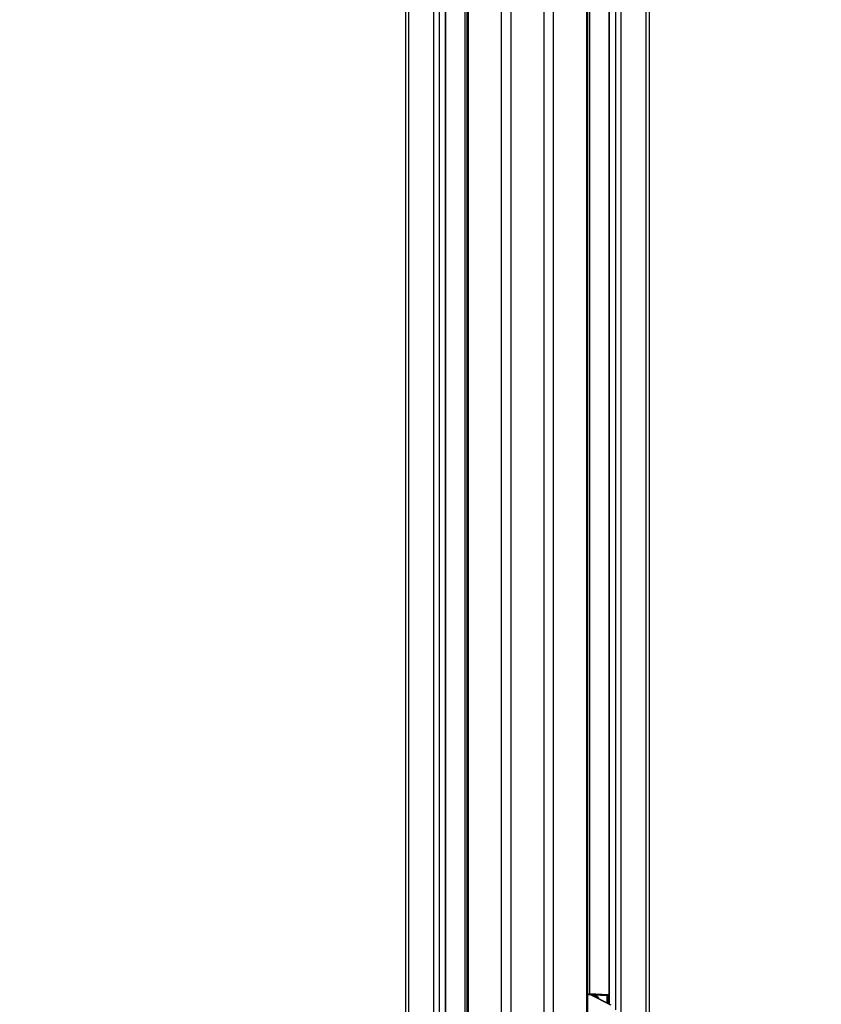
# Model space of a CAD drawing. Header units: millimetres. Extents: x 20 to 22981, y 40 to 19992.
# Tile 15 of 120: x 6171 to 7132, y 2768 to 3948. Entities that reach past the tile are written whole.
import ezdxf

# ---------------------------------------------------------------- set-up
doc = ezdxf.new("R2010")
doc.units = ezdxf.units.MM
doc.header["$LTSCALE"] = 2
doc.layers.add('COMPONENT_GEOMETRY', color=7, linetype='Continuous')
doc.styles.add('SLDTEXTSTYLE0', font='TXT', dxfattribs={"width": 0.75})
doc.dimstyles.new('SLDDIMSTYLE0', dxfattribs={"dimtxt": 100, "dimasz": 6.604, "dimexe": 0, "dimexo": 0.0625, "dimgap": 25, "dimtad": 0, "dimtih": 1, "dimtoh": 1, "dimdec": 0, "dimrnd": 1e-09, "dimzin": 12, "dimdsep": 46, "dimtxsty": 'SLDTEXTSTYLE0', "dimsah": 1, "dimcen": 0.09, "dimadec": 0, "dimazin": 3, "dimtfac": 1, "dimtdec": 0, "dimtofl": 0, "dimtmove": 0, "dimatfit": 3, "dimfxl": 1, "dimfrac": 2, "dimtolj": 1, "dimtzin": 12, "dimarcsym": 0})

# ---------------------------------------------------------------- blocks, each defined once
blk = doc.blocks.new('_D_4')
at = {"layer": 'COMPONENT_GEOMETRY', "color": 7}
for p, q in [((6638.5, 7959.5), (5476, 7959.5)), ((5482.4, 7959.5), (5482.4, 5203.3)), ((5282.3, 5183), (5251.8, 5183)), ((5251.8, 5183), (5251.8, 5024.3)), ((5682.4, 5183), (5712.9, 5183)), ((5712.9, 5183), (5712.9, 5024.3)), ((5251.8, 5024.3), (5282.3, 5024.3)), ((5712.9, 5024.3), (5682.4, 5024.3)), ((5482.4, 2118.5), (5482.4, 4874.7)), ((6459.7, 2118.5), (5476, 2118.5))]:
    blk.add_line(p, q, dxfattribs=at)
for points in [[(5482.4, 7959.5), (5481.3, 7952.9), (5483.4, 7952.9)], [(5482.4, 2118.5), (5483.4, 2125.1), (5481.3, 2125.1)]]:
    blk.add_solid(points, dxfattribs=at)
at = {"layer": 'COMPONENT_GEOMETRY', "color": 7, "char_height": 100, "attachment_point": 1, "style": 'SLDTEXTSTYLE0'}
for s, insert in [('9\'6.98"', (5282.3, 5153.2)), ('2921mm', (5209.6, 5003.6))]:
    blk.add_mtext(s, dxfattribs=dict(at, insert=insert))
blk = doc.blocks.new('_D_5')
at = {"layer": 'COMPONENT_GEOMETRY', "color": 7}
for p, q in [((10452.1, 6612.5), (10452.1, 4529.8)), ((10252.1, 4509.5), (10221.6, 4509.5)), ((10221.6, 4509.5), (10221.6, 4350.8)), ((10652.2, 4509.5), (10682.7, 4509.5)), ((10682.7, 4509.5), (10682.7, 4350.8)), ((10221.6, 4350.8), (10252.1, 4350.8)), ((10682.7, 4350.8), (10652.2, 4350.8)), ((10452.1, 2118.5), (10452.1, 4201.1)), ((7098.8, 2118.5), (10458.5, 2118.5))]:
    blk.add_line(p, q, dxfattribs=at)
for points in [[(10452.1, 6612.5), (10451.1, 6605.9), (10453.1, 6605.9)], [(10452.1, 2118.5), (10453.1, 2125.1), (10451.1, 2125.1)]]:
    blk.add_solid(points, dxfattribs=at)
at = {"layer": 'COMPONENT_GEOMETRY', "color": 7, "char_height": 100, "attachment_point": 1, "style": 'SLDTEXTSTYLE0'}
for s, insert in [('7\'4.46"', (10252.1, 4479.7)), ('2247mm', (10179.3, 4330))]:
    blk.add_mtext(s, dxfattribs=dict(at, insert=insert))

msp = doc.modelspace()

# ---------------------------------------------------------------- linework, layer by layer
at = {"color": 8, "linetype": 'Continuous', "lineweight": 25}
for p, q in [((6748.24, 2191.49), (6748.24, 7939.49)), ((6759.31, 7939.49), (6759.31, 2191.49)), ((6799.26, 2191.49), (6799.26, 7939.49)), ((6810.34, 7939.49), (6810.34, 2191.49)), ((6708.14, 5799.24), (6708.14, 2191.49)), ((6850.44, 2191.49), (6850.44, 5799.24)), ((6636.74, 5785.38), (6636.74, 2191.49)), ((6704.86, 2191.49), (6704.86, 5790.35)), ((6853.72, 5790.35), (6853.72, 2780.48)), ((6921.84, 2192.28), (6921.84, 5785.38)), ((6667.23, 2191.49), (6667.23, 5781.02)), ((6673.4, 5781.02), (6673.4, 2191.49)), ((6681.18, 2191.49), (6681.18, 5781.02)), ((6877.4, 5781.02), (6877.4, 2768.25)), ((6885.18, 2761.31), (6885.18, 5781.02)), ((6891.35, 5781.02), (6891.35, 2192.39)), ((6854.86, 2779.53), (6851.82, 2779.53)), ((6853.46, 2780.12), (6875.56, 2779.33)), ((6876.97, 2779.6), (6853.5, 2780.49)), ((6853.52, 2780.49), (6853.5, 2780.49)), ((6874.85, 2778.33), (6859.06, 2778.9)), ((6874.85, 2769.56), (6874.85, 2778.33)), ((6875.56, 2779.33), (6876.97, 2779.33)), ((6876.24, 2778.33), (6876.24, 2768.84)), ((6876.97, 2778.33), (6876.24, 2778.33))]:
    msp.add_line(p, q, dxfattribs=at)
at = {"color": 7, "linetype": 'Continuous', "lineweight": 25}
for p, q in [((6706.75, 5796.17), (6706.75, 2191.49)), ((6851.82, 2191.49), (6851.82, 5796.17)), ((6633.39, 2191.49), (6633.39, 5786.52)), ((6925.18, 5786.51), (6925.18, 2191.49)), ((6681.61, 2191.49), (6681.61, 5781.02)), ((6876.97, 5781.02), (6876.97, 2768.46)), ((6851.82, 2780.49), (6853.43, 2780.49)), ((6853.43, 2780.49), (6853.43, 2780.49)), ((6876.97, 2779.6), (6853.52, 2780.49)), ((6855.93, 2779.28), (6854.43, 2779.92)), ((6878.61, 2767.32), (6854.86, 2779.53)), ((6856.98, 2778.74), (6855.93, 2779.28)), ((6857.85, 2778.99), (6856.49, 2778.99)), ((6879.69, 2767.07), (6860.46, 2776.95)), ((6876.24, 2778.33), (6874.85, 2778.33))]:
    msp.add_line(p, q, dxfattribs=at)
for centre, radius, start, end in [((6850.72, 2771.51), 9.02, 62.73981, 71.11363), ((6857.37, 2769.26), 9.74, 30.67284, 87.20183), ((6875.75, 2778.44), 0.909, 102.39089, 187.08033), ((6875.35, 2778.45), 0.903, 352.3232, 76.7975)]:
    msp.add_arc(centre, radius, start, end, dxfattribs=at)
at = {"color": 8, "linetype": 'Continuous', "lineweight": 25}
for centre, radius, start, end in [((6853.65, 2777.62), 2.42, 71.21368, 90.17435), ((6854.88, 2777.19), 2.34, 63.11911, 90.54087)]:
    msp.add_arc(centre, radius, start, end, dxfattribs=at)
at = {"color": 7, "linetype": 'Continuous', "lineweight": 25}
msp.add_ellipse((6851.33, 2780.49), major_axis=(3, -0.06), ratio=0.0185099, start_param=0.7595611, end_param=0.7934561, dxfattribs=at)
for points, knots in [([(6853.64, 2780.05), (6853.21, 2780.18), (6852.63, 2780.37), (6851.98, 2780.4), (6851.82, 2780.41)], [0, 0, 0, 0, 0.7558056, 1, 1, 1, 1]), ([(6854.41, 2779.87), (6853.8, 2780.09), (6852.96, 2780.38), (6852.06, 2780.39), (6851.82, 2780.4)], [0, 0, 0, 0, 0.7334685, 1, 1, 1, 1]), ([(6853.52, 2780.49), (6853.52, 2780.49), (6853.49, 2780.49), (6853.47, 2780.49), (6853.45, 2780.49)], [0, 0, 0, 0, 0.2500337, 1, 1, 1, 1]), ([(6860.45, 2776.93), (6860.03, 2777.15), (6859.29, 2777.53), (6858.28, 2777.94), (6857.44, 2778.42), (6857.17, 2778.6), (6856.98, 2778.73)], [0, 0, 0, 0, 0.2579641, 0.4557188, 0.6035397, 1, 1, 1, 1])]:
    msp.add_open_spline(points, degree=3, knots=knots, dxfattribs=at)

# ---------------------------------------------------------------- dimensions: what is measured, and where the dimension line sits
at = {"layer": 'COMPONENT_GEOMETRY', "color": 7}
for base, p1, p2, picture, middle in [((5482.37, 7959.49), (6462.29, 2118.49), (6641.06, 7959.49), '_D_4', (5482.37, 5038.99)), ((10452.12, 6612.47), (7096.29, 2118.49), (12075.31, 6612.47), '_D_5', (10452.12, 4365.48))]:
    dim = msp.add_linear_dim(base=base, p1=p1, p2=p2, angle=90, dimstyle='SLDDIMSTYLE0', dxfattribs=at)
    dim.commit()
    dim.dimension.update_dxf_attribs({"geometry": picture, "text_midpoint": middle, "dimtype": 160})

doc.saveas('drawing.dxf')
